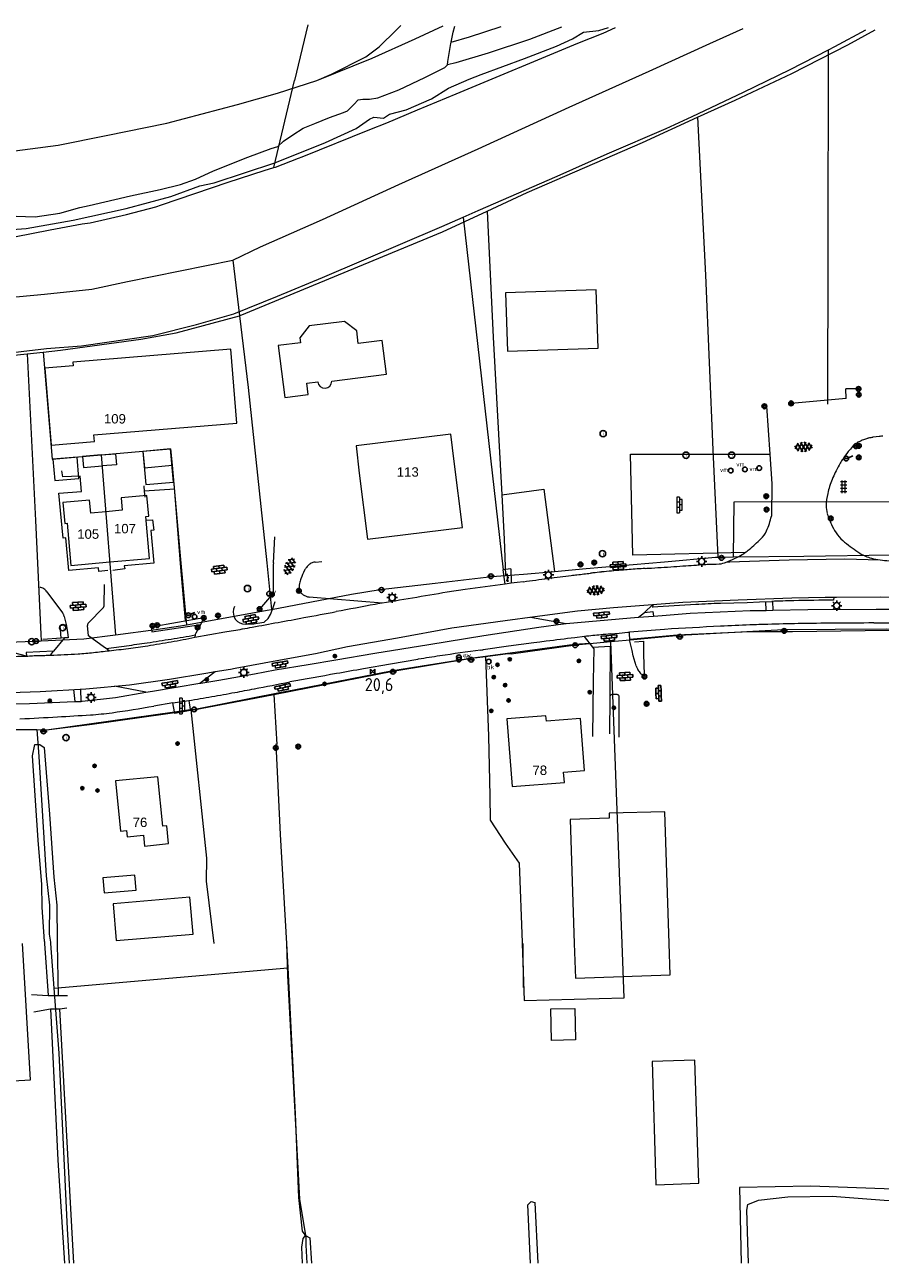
# Model space of a CAD drawing. Header units: metres. Extents: x 117922 to 130630, y 447724 to 454087.
# Tile 54 of 61: x 126290 to 126453, y 451439 to 451676. Entities that reach past the tile are written whole.
import ezdxf

# ---------------------------------------------------------------- set-up
doc = ezdxf.new("R2010")
doc.units = ezdxf.units.M
doc.layers.get('0').update_dxf_attribs({"color": 8})
for name, color, linetype, lineweight in [('B01', 8, 'Continuous', 0), ('B02', 8, 'Continuous', 0), ('B03', 8, 'Continuous', 0), ('B14', 8, 'Continuous', 0), ('G01', 8, 'Continuous', 0), ('G02', 8, 'Continuous', 0), ('G03', 8, 'Continuous', 0), ('Q19', 8, 'Continuous', 0), ('T00', 8, 'Continuous', 0), ('T09', 8, 'Continuous', 0), ('V00', 8, 'Continuous', 0), ('W00', 8, 'Continuous', 0), ('Z02', 7, 'Continuous', 0)]:
    doc.layers.add(name, color=color, linetype=linetype, lineweight=lineweight)
for name, color, linetype in [('SYM-GV1', 8, 'Continuous'), ('SYM-OV4', 8, 'Continuous'), ('SYM-OV5', 8, 'Continuous'), ('TOPOT20', 8, 'Continuous'), ('TOPOT21', 8, 'Continuous'), ('TOPOT23', 8, 'Continuous'), ('TOPOT26', 8, 'Continuous'), ('TOPOT28', 8, 'Continuous'), ('TOPOT30', 1, 'Continuous'), ('TOPOT31', 8, 'Continuous'), ('TOPOT36', 8, 'Continuous'), ('TOPOT52', 8, 'Continuous'), ('TOPOT79', 8, 'Continuous'), ('TOPOT80', 8, 'Continuous'), ('TOPOT94', 8, 'Continuous')]:
    doc.layers.add(name, color=color, linetype=linetype)
doc.styles.add('ISO', font='ISO')
doc.styles.add('Z02', font='arial.ttf', dxfattribs={"height": 1.8})

# ---------------------------------------------------------------- blocks, each defined once
blk = doc.blocks.new('paal')
at = {"color": 0}
for radius in [0.45, 0.2]:
    blk.add_circle((0, 0), radius, dxfattribs=at)
blk = doc.blocks.new('lichtmast')
at = {"color": 0}
for p, q in [((-0.6, 0), (-1, 0)), ((-0.71, 0.71), (-0.42, 0.42)), ((0, 0.6), (0, 1)), ((0.42, 0.42), (0.71, 0.71)), ((0.6, 0), (1, 0)), ((-0.42, -0.42), (-0.71, -0.71)), ((0, -0.6), (0, -1)), ((0.42, -0.42), (0.71, -0.71))]:
    blk.add_line(p, q, dxfattribs=at)
blk.add_circle((0, 0), 0.6, dxfattribs=at)
blk = doc.blocks.new('vlaggenmast')
at = {"color": 0}
blk.add_circle((0, 0), 0.45, dxfattribs=at)
at = {"color": 0, "style": 'ISO'}
blk.add_attdef('VLAGGENMAST', (0.7, 0), '', height=0.9, dxfattribs=at)
blk = doc.blocks.new('boom')
at = {"color": 0}
for radius in [0.315, 0.225, 0.135]:
    blk.add_circle((0, 0), radius, dxfattribs=at)
blk = doc.blocks.new('brandkraan')
at = {"color": 0}
blk.add_circle((0, 0), 0.45, dxfattribs=at)
at = {"color": 0, "style": 'ISO'}
blk.add_attdef('BRANDKRAAN', (0.7, 0), '', height=0.9, dxfattribs=at)
blk = doc.blocks.new('verklikker')
at = {"color": 0}
blk.add_circle((0, 0), 0.45, dxfattribs=at)
at = {"color": 0, "style": 'ISO'}
blk.add_attdef('VERKLIKKER', (0.7, 0), '', height=0.9, dxfattribs=at)
blk = doc.blocks.new('aanduidingsbord')
at = {"color": 0}
for p, q in [((-0.81, -0.33), (0, 0)), ((-1.45, -0.5), (-1.01, -0.5))]:
    blk.add_line(p, q, dxfattribs=at)
blk.add_circle((-1.23, -0.5), 0.45, dxfattribs=at)
blk = doc.blocks.new('klinkers4')
at = {"color": 0, "linetype": 'ByBlock', "lineweight": -2}
for p, q in [((0, 1.5), (-0.5, 1.5)), ((-0.5, 1.5), (-0.5, 0.5)), ((-0.5, 0.5), (-0.5, -0.5)), ((0, 0.5), (-0.5, 0.5)), ((0, 1.5), (0, 1)), ((0.5, 1), (0, 1)), ((0, 1), (0, 0.5)), ((0, 0.5), (0, 0)), ((0.5, 0), (0, 0)), ((0, 0), (0, -0.5)), ((0.5, 0), (0.5, 1)), ((0.5, -1), (0.5, 0)), ((-0.5, -0.5), (-0.5, -1.5)), ((0, -0.5), (-0.5, -0.5)), ((-0.5, -1.5), (0, -1.5)), ((0, -0.5), (0, -1)), ((0, -1), (0.5, -1)), ((0, -1), (0, -1.5))]:
    blk.add_line(p, q, dxfattribs=at)
blk = doc.blocks.new('klinkers6')
at = {"color": 0, "linetype": 'ByBlock', "lineweight": -2}
for p, q in [((-0.25, 1), (-0.75, 1)), ((-0.75, 1), (-0.75, 0)), ((-0.25, 0), (-0.75, 0)), ((-0.75, 0), (-0.75, -1)), ((0.25, 1.5), (-0.25, 1.5)), ((-0.25, 1.5), (-0.25, 0.5)), ((0.25, 0.5), (-0.25, 0.5)), ((-0.25, 0.5), (-0.25, -0.5)), ((0.25, 0.5), (0.25, 1.5)), ((0.75, 1), (0.25, 1)), ((0.25, -0.5), (0.25, 0.5)), ((0.75, 0), (0.75, 1)), ((-0.75, -1), (-0.25, -1)), ((-0.25, -0.5), (-0.25, 0)), ((0.25, -0.5), (-0.25, -0.5)), ((-0.25, -0.5), (-0.25, -1.5)), ((-0.25, -1.5), (0.25, -1.5)), ((0.75, 0), (0.25, 0)), ((0.25, 0), (0.25, -0.5)), ((0.25, -1.5), (0.25, -0.5)), ((0.25, -1), (0.75, -1)), ((0.75, -1), (0.75, 0))]:
    blk.add_line(p, q, dxfattribs=at)
blk = doc.blocks.new('klinkers2')
at = {"color": 0, "linetype": 'ByBlock', "lineweight": -2}
for p, q in [((-0.31, 0.5), (0, 0.5)), ((0, -0.75), (0, 0.75)), ((0, 0), (0.31, 0)), ((0, -0.5), (-0.31, -0.5))]:
    blk.add_line(p, q, dxfattribs=at)
blk = doc.blocks.new('grensmarkering')
at = {"color": 0}
blk.add_line((-0.67, 0), (0.67, 0), dxfattribs=at)
blk.add_circle((0, 0), 0.45, dxfattribs=at)
blk = doc.blocks.new('kolk')
at = {"color": 0}
blk.add_circle((0, 0), 0.6, dxfattribs=at)
at = {"color": 0, "linetype": 'Continuous', "style": 'ISO'}
blk.add_attdef('KOLK', (-0.04, -0.26), '', height=0.8, dxfattribs=at)
blk = doc.blocks.new('inspectieput')
at = {"color": 0}
blk.add_circle((0, 0), 0.6, dxfattribs=at)
at = {"color": 0, "linetype": 'Continuous', "style": 'ISO'}
blk.add_attdef('I', (0, -0.39), '', height=0.8, dxfattribs=at)
blk = doc.blocks.new('asfalt6')
at = {"color": 0, "linetype": 'ByBlock', "lineweight": -2}
for p, q in [((-0.93, 0.18), (0.7, 1.13)), ((-0.89, -0.52), (0.89, 0.52)), ((-0.89, 0.52), (0.89, -0.52)), ((-0.76, 1.01), (0.3, 1.62)), ((-0.7, 1.13), (0.93, 0.18)), ((-0.3, 1.62), (0.76, 1.01)), ((-0.93, -0.18), (0.7, -1.13)), ((-0.76, -1.01), (0.3, -1.62)), ((-0.7, -1.13), (0.93, -0.18)), ((-0.3, -1.62), (0.76, -1.01))]:
    blk.add_line(p, q, dxfattribs=at)
blk = doc.blocks.new('tegels4')
at = {"color": 0, "linetype": 'ByBlock', "lineweight": -2}
for p, q in [((0.62, 0.94), (-0.62, 0.94)), ((0.62, 0.31), (-0.62, 0.31)), ((-0.31, -1.23), (-0.31, 1.25)), ((0.31, -1.23), (0.31, 1.25)), ((0.62, -0.31), (-0.62, -0.31)), ((0.62, -0.94), (-0.62, -0.94))]:
    blk.add_line(p, q, dxfattribs=at)
blk = doc.blocks.new('afsl-water')
at = {"color": 0}
blk.add_circle((0, 0), 0.45, dxfattribs=at)
at = {"color": 0, "style": 'ISO'}
blk.add_attdef('AFSL-WATER', (0.7, 0), '', height=0.9, dxfattribs=at)
blk = doc.blocks.new('kilometerpaal')
at = {"color": 0}
for p, q in [((-0.44, 0.44), (0.44, -0.44)), ((-0.44, -0.44), (-0.44, 0.44)), ((0.44, 0.44), (-0.44, -0.44)), ((0.44, -0.44), (0.44, 0.44))]:
    blk.add_line(p, q, dxfattribs=at)
at = {"color": 0, "style": 'ISO'}
blk.add_attdef('KILOMETERPAAL', (0.59, 0.87), '', height=2.5, dxfattribs=at)

msp = doc.modelspace()

# ---------------------------------------------------------------- linework, layer by layer
at = {"layer": 'B01', "flags": 128}
for points in [[(126348.6, 451607.57), (126359.1, 451608.87), (126358.28, 451615.33), (126353.69, 451614.77), (126353.38, 451617.21), (126351.07, 451618.97), (126344.28, 451618.11), (126342.52, 451615.85), (126342.64, 451614.89), (126338.38, 451614.39), (126339.65, 451604.45), (126344.11, 451605.02), (126343.84, 451607.17), (126345.97, 451607.45)], [(126330.48, 451599.53), (126329.3, 451613.66), (126299.13, 451611.16), (126299.18, 451610.49), (126293.72, 451610.04), (126294.95, 451595.3), (126303.23, 451595.99), (126303.12, 451597.26), (126330.48, 451599.53)], [(126355.44, 451577.32), (126373.61, 451579.56), (126372.01, 451592.19), (126371.37, 451597.4), (126353.28, 451595.17), (126353.88, 451589.95), (126355.44, 451577.32)], [(126305.4, 451582.57), (126302.54, 451582.32), (126302.32, 451584.79), (126297.22, 451584.34), (126297.58, 451580.35), (126298.01, 451580.39), (126298.73, 451572.31), (126306.16, 451572.97)], [(126313.62, 451581.73), (126313.27, 451585.69), (126308.32, 451585.25), (126308.53, 451582.85), (126305.4, 451582.57)], [(126306.16, 451572.97), (126313.76, 451573.64), (126313.04, 451581.68), (126313.62, 451581.73)], [(126396.94, 451533.08), (126396.17, 451543.01), (126389.64, 451542.51), (126389.56, 451543.56), (126382.11, 451542.99), (126383.11, 451530), (126393.09, 451530.77), (126392.94, 451532.77), (126396.94, 451533.08)], [(126317.4, 451519.1), (126317.05, 451522.53), (126316.28, 451522.46), (126315.33, 451531.89), (126307.27, 451531.08), (126308.24, 451521.47), (126309.35, 451521.58), (126309.47, 451520.4), (126312.62, 451520.72), (126312.83, 451518.64), (126317.4, 451519.1)], [(126277.22, 451500), (126278.77, 451473.24), (126290.99, 451473.95), (126289.48, 451500)]]:
    msp.add_lwpolyline(points, dxfattribs=at)
at = {"layer": 'B01'}
msp.add_arc((126347.29, 451607.52), 1.32, 183.4255, 1.8449, dxfattribs=at)
at = {"layer": 'B02', "flags": 128}
msp.add_lwpolyline([(126410.6, 451453.86), (126418.82, 451454.14), (126418.03, 451477.66), (126409.85, 451477.4), (126410.6, 451453.86)], dxfattribs=at)
at = {"layer": 'B03', "flags": 128}
for points in [[(126318.36, 451588.26), (126317.8, 451594.6), (126312.49, 451594.13), (126313.06, 451587.79), (126318.36, 451588.26)], [(126413.1, 451500), (126412.27, 451525.18), (126401.64, 451524.91), (126401.66, 451523.97)], [(126401.66, 451523.97), (126394.21, 451523.73)], [(126394.21, 451523.73), (126394.99, 451500)], [(126311.19, 451510.2), (126310.95, 451513.08), (126304.87, 451512.58), (126305.1, 451509.7), (126311.19, 451510.2)], [(126322.09, 451501.81), (126321.48, 451508.84), (126306.79, 451507.57), (126307.4, 451500.54), (126322.09, 451501.81)], [(126394.99, 451500), (126395.21, 451493.39), (126413.29, 451493.98), (126413.1, 451500)]]:
    msp.add_lwpolyline(points, dxfattribs=at)
at = {"layer": 'B14', "flags": 128}
for points in [[(126399.15, 451625.03), (126381.85, 451624.45)], [(126381.85, 451624.45), (126382.23, 451613.31)], [(126399.52, 451613.89), (126399.15, 451625.03)], [(126382.23, 451613.31), (126399.52, 451613.89)], [(126304.55, 451593.44), (126300.95, 451593.13), (126301.13, 451591.04), (126304.71, 451591.34)], [(126304.55, 451593.44), (126307.24, 451593.67), (126307.43, 451591.58), (126304.71, 451591.34)], [(126295.29, 451592.65), (126295.65, 451588.54), (126300.27, 451588.93), (126299.92, 451593.04), (126295.29, 451592.65)], [(126390.64, 451481.45), (126390.49, 451487.48), (126395.09, 451487.59), (126395.24, 451481.56), (126390.64, 451481.45)]]:
    msp.add_lwpolyline(points, dxfattribs=at)
at = {"layer": 'G01', "flags": 128}
for points in [[(126344.05, 451675.72), (126341.51, 451665.04)], [(126365.01, 451659.45), (126372.4, 451662.54), (126395.69, 451672.17), (126400.49, 451674.12), (126402.84, 451675.2)], [(126418.57, 451658.04), (126425.73, 451661.33), (126436.6, 451666.41), (126447.29, 451671.86), (126452.5, 451674.76)], [(126337.56, 451648.42), (126341.51, 451665.04)], [(126342.25, 451650.2), (126342.94, 451650.47), (126355.87, 451655.71), (126359.12, 451656.99), (126365.01, 451659.45)], [(126378.31, 451640.08), (126385.97, 451643.65), (126408, 451653.17), (126418.57, 451658.04)], [(126418.57, 451658.04), (126420.1, 451627.83), (126421.46, 451594.41), (126422.45, 451573.9)], [(126337.56, 451648.42), (126337.85, 451648.51), (126342.25, 451650.2)], [(126210.14, 451629.41), (126220.44, 451629.92), (126238.17, 451630.87), (126257.49, 451632.19), (126267.48, 451632.95), (126270.99, 451633.16), (126274.14, 451633.6), (126284.84, 451634.96), (126287.93, 451635.17), (126294.76, 451636.48), (126300.88, 451637.62), (126302.43, 451637.81), (126309.37, 451639.43), (126314.95, 451640.91), (126316.08, 451641.28), (126328.83, 451645.63), (126335.71, 451647.84), (126337.56, 451648.42)], [(126330.96, 451620.08), (126331.07, 451620.11), (126369.8, 451636.11), (126378.31, 451640.08)], [(126378.31, 451640.08), (126379.48, 451615.98), (126381.1, 451585.83)], [(126329.69, 451630.7), (126330.96, 451620.08)], [(126293.46, 451613.12), (126296.75, 451613.47), (126312.1, 451615.58), (126318.88, 451616.79), (126330.96, 451620.08)], [(126330.96, 451620.08), (126332.62, 451606.37), (126336.18, 451572.82), (126337.12, 451563.91)], [(126276.21, 451611.26), (126281.56, 451611.88), (126290.4, 451612.8)], [(126290.4, 451612.8), (126293.46, 451613.12)], [(126290.4, 451612.8), (126291.99, 451580.91), (126292.96, 451559.18)], [(126293.46, 451613.12), (126295.17, 451592.64), (126304.55, 451593.44)], [(126373.61, 451579.56), (126372.01, 451592.19), (126371.37, 451597.4), (126353.28, 451595.17), (126353.88, 451589.95), (126355.44, 451577.31), (126373.61, 451579.56)], [(126304.55, 451593.44), (126312.5, 451594.14)], [(126304.55, 451593.44), (126307.25, 451559.05)], [(126312.5, 451594.14), (126317.8, 451594.6), (126318.08, 451591.47)], [(126312.5, 451594.14), (126312.78, 451590.95), (126318.08, 451591.47)], [(126318.08, 451591.47), (126319.63, 451574.16), (126320.82, 451560.95)], [(126381.1, 451585.83), (126389.18, 451586.89), (126391.23, 451571.17)], [(126381.1, 451585.83), (126381.56, 451577.31), (126381.83, 451570.4)], [(126425.45, 451573.93), (126425.54, 451584.5), (126455.5, 451584.54), (126455.53, 451574.33)], [(126401.98, 451557.74), (126406.34, 451558.15), (126409.65, 451558.46), (126415.08, 451558.94), (126435.01, 451560.08), (126454.76, 451560.21), (126475.12, 451560.1), (126490.8, 451559.73), (126493.97, 451559.79)], [(126292.96, 451559.18), (126293.02, 451557.89)], [(126378.02, 451554.89), (126382.27, 451555.44), (126382.93, 451555.42), (126395.23, 451557.1), (126401.98, 451557.74)], [(126404.14, 451500), (126401.98, 451557.74)], [(126337.52, 451547.64), (126360.27, 451552.1), (126375.3, 451554.54), (126378.02, 451554.89)], [(126378.02, 451554.89), (126378.56, 451539.66), (126378.84, 451528.26), (126378.9, 451523.61), (126381.78, 451519.21), (126384.44, 451515.37), (126385.01, 451500.17), (126385.02, 451500)], [(126292.24, 451540.91), (126293.59, 451540.83), (126302.82, 451541.94), (126317.24, 451543.97), (126322.47, 451544.78), (126332.56, 451546.69), (126337.52, 451547.64)], [(126337.52, 451547.64), (126338.13, 451538.08), (126337.93, 451538.11), (126338.76, 451520.83), (126339.97, 451500)], [(126251.45, 451543.66), (126260.08, 451542.71), (126270.98, 451541.84), (126279.79, 451541), (126292.24, 451540.91)], [(126292.24, 451540.91), (126292.59, 451535.78), (126293.98, 451512.94), (126294.64, 451507.34), (126294.56, 451501.81), (126294.84, 451500.24), (126294.86, 451500)], [(126294.86, 451500), (126295.49, 451491.48)], [(126339.97, 451500), (126339.98, 451499.99), (126340.21, 451495.35)], [(126385.02, 451500), (126385.41, 451489.08)], [(126385.41, 451489.08), (126404.53, 451489.6), (126404.14, 451500)], [(126295.49, 451491.48), (126340.21, 451495.35)], [(126340.21, 451495.35), (126341.61, 451467.41), (126342.26, 451451.41), (126342.98, 451444.98), (126343.65, 451444), (126343.68, 451442.3), (126343.85, 451438.84)], [(126295.49, 451491.48), (126296.42, 451479), (126298, 451445.39), (126298.39, 451438.84)]]:
    msp.add_lwpolyline(points, dxfattribs=at)
at = {"layer": 'G02', "flags": 128}
for points in [[(126329.69, 451630.7), (126334.96, 451633.25), (126346.81, 451638.48), (126361.44, 451645.17), (126376.61, 451651.99), (126394.03, 451659.95), (126409.31, 451666.83), (126420.92, 451672.12), (126427.29, 451674.98)], [(126200.92, 451617.37), (126207.82, 451617.74), (126212.22, 451617.94), (126227.75, 451618.87), (126245.24, 451619.99), (126266.29, 451621.57), (126272.47, 451622.1), (126280.61, 451622.96), (126293.69, 451624.22), (126302.73, 451625.14), (126309.56, 451626.63), (126329.69, 451630.7)]]:
    msp.add_lwpolyline(points, dxfattribs=at)
at = {"layer": 'G03', "flags": 128}
for points in [[(126391.23, 451571.17), (126397.24, 451571.7), (126412.22, 451573.01), (126421.97, 451573.89), (126422.45, 451573.9)], [(126422.45, 451573.9), (126425.45, 451573.93)], [(126425.45, 451573.93), (126438.9, 451574.1), (126455.53, 451574.33)], [(126337.12, 451563.91), (126352.38, 451566.79), (126357.88, 451567.72), (126368.41, 451568.9), (126379.21, 451570.21), (126381.83, 451570.4)], [(126381.83, 451570.4), (126383.52, 451570.52)], [(126383.52, 451570.52), (126385.24, 451570.64), (126391.23, 451571.17)], [(126320.82, 451560.95), (126324.02, 451561.49), (126336.27, 451563.75), (126337.12, 451563.91)], [(126307.25, 451559.05), (126315, 451560.06), (126319.72, 451560.77), (126320.82, 451560.95)], [(126280.02, 451557.23), (126280.16, 451557.21), (126285.34, 451557.54), (126293.02, 451557.89)], [(126293.02, 451557.89), (126301.19, 451558.25), (126307.25, 451559.05)]]:
    msp.add_lwpolyline(points, dxfattribs=at)
at = {"layer": 'Q19', "flags": 128}
for points in [[(126345.74, 451665.04), (126356.36, 451669.35), (126364.56, 451673.01), (126369.91, 451675.49)], [(126371.42, 451672.4), (126374.92, 451673.44), (126380.99, 451675.39)], [(126373.72, 451638.91), (126381.39, 451571.47)], [(126321.65, 451544.74), (126324.63, 451516.32), (126324.59, 451511.91), (126326.09, 451500)], [(126326.09, 451500), (126326.09, 451500)]]:
    msp.add_lwpolyline(points, dxfattribs=at)
at = {"layer": 'T00', "flags": 128}
for points in [[(126446.97, 451604.23), (126446.92, 451606.11)], [(126447.39, 451606.11), (126446.92, 451606.11)], [(126449.34, 451606.08), (126447.39, 451606.11)], [(126446.97, 451604.23), (126436.43, 451603.31)], [(126312.67, 451587.55), (126312.76, 451586.47)], [(126337.45, 451567.04), (126334.8, 451563.96)], [(126297.5, 451558.44), (126296.88, 451558.42), (126293.38, 451558.11)], [(126405.6, 451558.18), (126414.65, 451559.03), (126428.48, 451559.7), (126436.7, 451559.69), (126450.62, 451559.89), (126465.49, 451559.96), (126474.53, 451559.79), (126486.46, 451559.75), (126494.3, 451559.64), (126513.7, 451559.34)], [(126406.52, 451557.67), (126408.19, 451557.82), (126408.23, 451555.36), (126408.37, 451551.37)], [(126341.39, 451548.52), (126360.27, 451552.2), (126375.13, 451554.57), (126395.01, 451557.22), (126397.93, 451557.45)], [(126338.61, 451547.98), (126341.39, 451548.52)], [(126321.65, 451544.74), (126322.84, 451544.91), (126338.61, 451547.98)], [(126275.29, 451541.33), (126279.93, 451540.9), (126294.08, 451540.89), (126318.54, 451544.31)], [(126318.54, 451544.31), (126321.53, 451544.73)], [(126321.53, 451544.73), (126321.65, 451544.74)], [(126339.93, 451500), (126340.16, 451493.85), (126342.42, 451451.11), (126343.58, 451444.13)], [(126385.15, 451500), (126385.23, 451491.57)]]:
    msp.add_lwpolyline(points, dxfattribs=at)
at = {"layer": 'T09', "flags": 128}
for points in [[(126392.54, 451675.29), (126386.42, 451672.89), (126378.54, 451670.28), (126372.32, 451668.45), (126370.75, 451668.05)], [(126371.42, 451672.4), (126371.84, 451674.32), (126372.14, 451675.47)], [(126370.75, 451668.05), (126370.82, 451668.71), (126371.36, 451672.14), (126371.42, 451672.4)], [(126350.85, 451658.93), (126351.59, 451659.29), (126352.83, 451660.48), (126353.63, 451661.38), (126354.54, 451661.46), (126355.85, 451661.46), (126357.39, 451661.74), (126361.46, 451663.3), (126366.42, 451665.63), (126370.2, 451667.57), (126370.75, 451668.05)], [(126286.45, 451639.16), (126291.91, 451639), (126296.59, 451639.67), (126300.43, 451640.75), (126302.21, 451641.17), (126310.11, 451642.98), (126315.79, 451644.22), (126319.69, 451645.2), (126322.57, 451646.17), (126325.99, 451647.79), (126332.59, 451650.38), (126337.05, 451652.08), (126338.29, 451652.46), (126339.39, 451653.48), (126341.19, 451654.66), (126343.13, 451655.95), (126345.39, 451656.83), (126348.19, 451657.97), (126350.85, 451658.93)]]:
    msp.add_lwpolyline(points, dxfattribs=at)
at = {"layer": 'V00', "flags": 128}
for points in [[(126443.49, 451603.17), (126443.54, 451632.17), (126443.57, 451670.91)], [(126431.72, 451602.78), (126432.36, 451593.57)], [(126453.27, 451596.98), (126452.71, 451596.9), (126452.15, 451596.82)], [(126427.67, 451574.78), (126406.19, 451574.25), (126405.73, 451593.61), (126432.36, 451593.57)], [(126432.36, 451593.57), (126432.76, 451587.93), (126432.67, 451581.72)], [(126297.16, 451589.26), (126297, 451590.41)], [(126300.49, 451589.41), (126297.16, 451589.26)], [(126300.75, 451586.45), (126300.49, 451589.41)], [(126296.41, 451586.14), (126300.75, 451586.45)], [(126318.61, 451586.91), (126312.74, 451586.49)], [(126312.74, 451586.49), (126312.89, 451585.34)], [(126319.75, 451571.92), (126318.49, 451587.99)], [(126297.27, 451577.53), (126296.41, 451586.14)], [(126313.03, 451580.95), (126314.34, 451581.01)], [(126314.34, 451581.01), (126314.59, 451579.03)], [(126297.75, 451577.58), (126297.27, 451577.53)], [(126298.34, 451571.33), (126297.75, 451577.58)], [(126314.59, 451579.03), (126314.03, 451578.99)], [(126314.03, 451578.99), (126314.6, 451572.74)], [(126337.45, 451572.82), (126337.74, 451577.75)], [(126314.6, 451572.74), (126308.95, 451572.24)], [(126308.95, 451572.24), (126309.02, 451571.64)], [(126345.47, 451572.94), (126346.72, 451573.06)], [(126424.04, 451572.94), (126424.74, 451572.97)], [(126424.74, 451572.97), (126426.55, 451573.03), (126436.09, 451573.4), (126446.65, 451573.58), (126453.48, 451573.35)], [(126304.01, 451571.83), (126298.34, 451571.33)], [(126304.07, 451571.16), (126304.01, 451571.83)], [(126305.8, 451571.33), (126304.07, 451571.16)], [(126309.02, 451571.64), (126306.73, 451571.32)], [(126320.66, 451561.75), (126319.75, 451571.92)], [(126382.86, 451571.67), (126381.39, 451571.47)], [(126381.39, 451571.47), (126381.39, 451571.46)], [(126381.77, 451568.72), (126381.39, 451571.47)], [(126382.86, 451571.67), (126382.89, 451568.89)], [(126408.54, 451571.74), (126408.85, 451571.76), (126409.16, 451571.78)], [(126294.16, 451567.29), (126297.13, 451563.26)], [(126305.1, 451564.66), (126305.14, 451568.66)], [(126382.89, 451568.89), (126381.77, 451568.72)], [(126385.25, 451569.2), (126384.07, 451569.04), (126382.89, 451568.89)], [(126335.67, 451561.46), (126336.43, 451562.13), (126336.91, 451562.95), (126337.37, 451564.06), (126337.79, 451565.42)], [(126358.22, 451565.07), (126344.3, 451566.25)], [(126387.45, 451562.55), (126395.62, 451563.65), (126402.51, 451564.29), (126415.73, 451565.28), (126426.33, 451565.73), (126436.57, 451566.11), (126442.94, 451566.24), (126444.61, 451566.25)], [(126422.92, 451565.06), (126425.49, 451565.16), (126428.05, 451565.25)], [(126428.05, 451565.25), (126430.41, 451565.34), (126432.77, 451565.42)], [(126431.66, 451563.72), (126431.62, 451565.38)], [(126432.85, 451565.43), (126432.93, 451563.75)], [(126444.61, 451566.25), (126444.57, 451565.69)], [(126444.61, 451566.25), (126445.12, 451566.25)], [(126445.12, 451566.25), (126453.44, 451566.28), (126461.44, 451566.15), (126467.34, 451566.17)], [(126302.1, 451561.35), (126304.92, 451564.23)], [(126304.92, 451564.23), (126304.96, 451564.27), (126304.99, 451564.32)], [(126329.99, 451564.47), (126329.85, 451563.97)], [(126345.52, 451555.46), (126351.6, 451556.78), (126361.18, 451558.46), (126371.58, 451560.35), (126381.74, 451561.78), (126387.45, 451562.55)], [(126407.25, 451562.39), (126408.38, 451563.33)], [(126407.25, 451562.39), (126410.11, 451562.61)], [(126408.38, 451563.33), (126410.03, 451564.85)], [(126408.38, 451563.33), (126410.01, 451563.47)], [(126409.98, 451564.8), (126409.94, 451564.29)], [(126410.01, 451563.47), (126410.11, 451562.61)], [(126410.11, 451562.61), (126411.8, 451562.74)], [(126411.8, 451562.74), (126417.17, 451563.16), (126428.63, 451563.66), (126431.66, 451563.72)], [(126431.66, 451563.72), (126432.93, 451563.75)], [(126432.93, 451563.75), (126439.66, 451563.91), (126452.68, 451563.94), (126462.3, 451563.96), (126467.28, 451563.91)], [(126296.65, 451560.85), (126297.8, 451560.98)], [(126296.88, 451558.42), (126296.65, 451560.85)], [(126297.44, 451562.52), (126297.8, 451560.98)], [(126297.8, 451560.98), (126298.07, 451559.55)], [(126302.07, 451558.82), (126301.9, 451560.79)], [(126324.15, 451562.28), (126314.05, 451560.53)], [(126314.05, 451560.53), (126314.23, 451559.6)], [(126314.23, 451559.6), (126323.55, 451561.04)], [(126322.71, 451559.4), (126323.55, 451561.04)], [(126323.55, 451561.04), (126324.15, 451562.28)], [(126332.04, 451561.09), (126333.7, 451561.12)], [(126333.7, 451561.12), (126334.43, 451561.25), (126335.67, 451561.46)], [(126344.09, 451553.37), (126349.42, 451554.27), (126356.82, 451555.54), (126367.2, 451557.21), (126377.68, 451558.89), (126388.21, 451560.5), (126392.86, 451561.15)], [(126386.62, 451562.43), (126393.46, 451561.21)], [(126392.86, 451561.15), (126392.89, 451561.16), (126393.46, 451561.21)], [(126393.46, 451561.21), (126405.75, 451562.27), (126407.25, 451562.39)], [(126393.46, 451561.21), (126393.46, 451561.21)], [(126297.5, 451558.44), (126295.41, 451555.88)], [(126298.21, 451558.48), (126297.5, 451558.44)], [(126298.07, 451559.55), (126298.21, 451558.48)], [(126305.15, 451556.64), (126302.07, 451558.82)], [(126322.42, 451558.58), (126328.16, 451559.59)], [(126322.52, 451559.01), (126322.42, 451558.58)], [(126322.52, 451559.01), (126322.71, 451559.4)], [(126389.62, 451557.8), (126388.42, 451557.65), (126387.22, 451557.49)], [(126396.96, 451558.71), (126395.06, 451558.47)], [(126398.54, 451556.67), (126396.96, 451558.71)], [(126401.9, 451559.22), (126403.56, 451559.37), (126405.22, 451559.52)], [(126405.22, 451559.52), (126405.37, 451559.53), (126405.51, 451559.55)], [(126406.83, 451553.1), (126406.26, 451555.04), (126406.04, 451556.02), (126405.63, 451557.8), (126405.51, 451559.55)], [(126290.22, 451554.98), (126281.69, 451557.19)], [(126295.41, 451555.88), (126290.21, 451555.63)], [(126290.21, 451555.63), (126290.22, 451554.98)], [(126294.84, 451555.15), (126295.41, 451555.88)], [(126305.48, 451556.41), (126305.15, 451556.64)], [(126306.02, 451556), (126305.48, 451556.41)], [(126330.16, 451552.64), (126338.82, 451554.23), (126345.52, 451555.46)], [(126387.22, 451557.49), (126382.38, 451556.84), (126377.53, 451556.18)], [(126398.54, 451556.67), (126401.84, 451556.85), (126401.75, 451547.17)], [(126398.54, 451539.58), (126398.66, 451550.21), (126398.8, 451556.33), (126398.54, 451556.67)], [(126333.87, 451551.6), (126337.78, 451552.32), (126344.09, 451553.37)], [(126365.04, 451554.33), (126359.86, 451553.43), (126354.68, 451552.53)], [(126301.57, 451548.72), (126309.93, 451549.45), (126317.59, 451550.57), (126324.51, 451551.7)], [(126323.39, 451549.77), (126326.29, 451551.99)], [(126323.57, 451549.8), (126327.04, 451550.36), (126333.87, 451551.6)], [(126324.51, 451551.7), (126326.29, 451551.99)], [(126326.29, 451551.99), (126329.26, 451552.48), (126330.16, 451552.64)], [(126408.37, 451551.37), (126408.33, 451551.37), (126408.3, 451551.38)], [(126283.65, 451547.94), (126285.19, 451547.91), (126292.85, 451548.22), (126301.57, 451548.72)], [(126299.22, 451548.59), (126299.47, 451546.26)], [(126300.72, 451546.31), (126300.63, 451548.66)], [(126313.08, 451548.07), (126307.08, 451549.2)], [(126314.33, 451548.29), (126323.39, 451549.77)], [(126323.39, 451549.77), (126323.57, 451549.8)], [(126277.39, 451545.96), (126279.71, 451545.71), (126284.19, 451545.79), (126290.79, 451545.89), (126299.47, 451546.26)], [(126299.47, 451546.26), (126300.72, 451546.31)], [(126300.72, 451546.31), (126300.87, 451546.32), (126307.23, 451547.04), (126313.08, 451548.07)], [(126313.08, 451548.07), (126314.33, 451548.29)], [(126318.24, 451546.01), (126314.61, 451545.41)], [(126318.24, 451546.01), (126321.27, 451546.47)], [(126318.54, 451544.31), (126318.24, 451546.01)], [(126321.27, 451546.47), (126321.53, 451544.73)], [(126401.75, 451547.17), (126401.71, 451540.08)], [(126403.06, 451547.61), (126402.27, 451547.61)], [(126403.55, 451539.45), (126403.59, 451547.13)], [(126321.53, 451544.73), (126321.56, 451544.56), (126318.59, 451543.99), (126318.54, 451544.31)], [(126291.17, 451490.24), (126294.39, 451490.05)], [(126294.39, 451490.05), (126296.27, 451490.04)], [(126296.27, 451490.04), (126298.1, 451490.05)], [(126291.67, 451486.94), (126294.84, 451487.52)], [(126294.84, 451487.52), (126296.64, 451487.52)], [(126296.64, 451487.52), (126297.93, 451487.66)]]:
    msp.add_lwpolyline(points, dxfattribs=at)
at = {"layer": 'V00'}
for centre, radius, start, end in [((126451.18, 451592.33), 4.04, 117.2301, 128.5091), ((126452.81, 451589.25), 7.52, 109.4743, 117.5744), ((126459.7, 451569.89), 28.07, 108.0637, 109.5519), ((126451.74, 451594.31), 2.39, 103.4079, 108.1657), ((126454.89, 451580.85), 16.21, 101.3746, 103.202), ((126452.8, 451591.44), 5.41, 98.5909, 101.817), ((126453.11, 451590.09), 6.8, 98.0818, 99.4636), ((126454.06, 451591.88), 5.16, 96.5426, 98.8642), ((126461.17, 451535.61), 61.87, 96.6518, 97.1378), ((126472.54, 451574.49), 31.89, 142.1154, 145.1389), ((126459.91, 451584.3), 15.9, 137.5445, 142.0738), ((126451.26, 451592.19), 4.2, 128.2087, 137.2687), ((126469.32, 451578.15), 27.21, 149.7809, 153.1633), ((126456.66, 451585.51), 12.57, 144.9998, 149.7543), ((126457.24, 451583.3), 14.06, 157.2531, 168.6021), ((126458.11, 451583.34), 14.84, 157.0437, 158.7145), ((126463.01, 451581.37), 20.12, 153.2386, 157.3173), ((126453.56, 451583.5), 10.43, 165.7316, 178.4908), ((126419.62, 451584.54), 13.35, 335.1183, 347.8403), ((126448.04, 451583.65), 4.9, 178.4453, 197.0688), ((126459.14, 451587.03), 16.51, 196.9845, 205.8513), ((126453.02, 451584.08), 9.71, 205.9243, 217.4903), ((126405.29, 451603), 36.05, 309.9041, 314.747), ((126426.96, 451581.13), 5.26, 314.738, 335.0962), ((126452.05, 451583.31), 8.47, 217.3782, 230.632), ((126465.01, 451599.04), 28.85, 230.544, 237.7164), ((126418.68, 451588.51), 16.43, 295.3855, 300.7682), ((126421.58, 451583.6), 10.72, 300.8455, 304.5756), ((126421.88, 451583.16), 10.18, 304.6237, 309.8773), ((126453.75, 451581.19), 7.75, 237.598, 255.5184), ((126401.71, 451569.92), 64.33, 177.4211, 178.5307), ((126346.24, 451569.99), 3.15, 133.3088, 142.0797), ((126347.17, 451569.07), 4.46, 126.6942, 133.9104), ((126345.2, 451571.72), 1.15, 106.7057, 127.0541), ((126345.65, 451570.32), 2.63, 93.9681, 107.3288), ((126224.73, 454543.38), 2977.32, 273.55141, 273.64524), ((126393.89, 451892.23), 320.77, 273.5985, 274.0027), ((126355.71, 452433.9), 863.79, 274.02072, 274.29606), ((126421.1, 451589.71), 17.19, 267.7434, 275.3665), ((126422.21, 451577.25), 4.68, 276.0596, 292.9435), ((126414.13, 451598.07), 27, 291.1825, 295.411), ((126455.64, 451588.51), 15.31, 255.5017, 268.1998), ((126401.89, 451570.02), 64.5, 178.6184, 179.7236), ((126393.73, 451569.92), 56.35, 179.5816, 181.2543), ((126346.66, 451568.19), 4.26, 158.4725, 171.0065), ((126364.29, 451561.23), 23.22, 154.0846, 158.4449), ((126346.13, 451570.05), 3.03, 141.6638, 153.9889), ((126326.09, 452030.46), 465.03, 277.6027, 277.8925), ((126288.4, 452313.5), 750.57, 277.77514, 277.95477), ((126326.55, 452167.67), 601.12, 276.27768, 276.48015), ((126375.44, 451737.72), 168.4, 276.4592, 276.8412), ((126195.07, 453273.85), 1715.08, 276.71112, 276.79832), ((126403.32, 451528.34), 42.81, 96.4257, 97.0093), ((126407.42, 451492.91), 78.47, 95.2743, 96.5053), ((126436.98, 451175.33), 397.43, 94.7624, 95.3093), ((126494.64, 450467.83), 1107.27, 94.53922, 94.69605), ((126422.28, 451375.04), 197.18, 93.9953, 94.4417), ((126292.58, 451566.17), 1.94, 71.3082, 82.769), ((126292.55, 451566.1), 2.02, 60.0124, 71.0753), ((126292.5, 451566.08), 2.06, 47.5959, 59.1074), ((126292.51, 451566.12), 2.02, 35.2011, 46.9624), ((126398.65, 451569.91), 61.27, 181.1486, 182.6859), ((126351.85, 451567.37), 9.52, 170.9881, 179.3891), ((126344.76, 451569.31), 3.05, 217.1734, 227.7976), ((126391.54, 451442.84), 126.07, 97.9403, 99.5321), ((126457.59, 450965.37), 608.09, 97.16261, 97.8892), ((126319.86, 452066.02), 501.11, 277.4979, 277.7707), ((126344.83, 451569.35), 3.12, 227.2893, 237.6725), ((126344.9, 451569.42), 3.22, 237.2843, 248.2551), ((126344.89, 451569.37), 3.17, 248.1258, 259.2943), ((126367.99, 451503.07), 62.77, 99.688, 100.1801), ((129879.13, 430794.13), 21067.25, 99.586495, 99.623007), ((126431.64, 451334.48), 230.74, 92.1666, 93.3358), ((126444.18, 451249.53), 316.1, 91.3059, 92.0691), ((126460.03, 450536.55), 1029.26, 90.86052, 91.28311), ((126295.68, 451562.13), 1.84, 32.0299, 38.0031), ((126295.79, 451562.23), 1.69, 24.6864, 31.1395), ((126295.93, 451562.32), 1.53, 15.7423, 23.8154), ((126295.87, 451562.31), 1.58, 7.693, 15.4511), ((126304.29, 451564.76), 0.829, 328.3823, 336.8025), ((126304.48, 451564.68), 0.623, 336.3942, 347.3454), ((126304.43, 451564.72), 0.682, 344.8702, 354.9477), ((126332.01, 451563.34), 2.25, 163.7607, 270.8651), ((126092.39, 452929.95), 1390.45, 280.39561, 280.65391), ((126849.31, 448899.02), 2710.93, 100.46527, 100.62522), ((126454.87, 450937.85), 628.06, 93.34553, 94.10259), ((126302.55, 451560.84), 0.65, 170.0292, 184.2815), ((126302.6, 451560.85), 0.702, 158.0222, 171.3441), ((126302.59, 451560.87), 0.678, 147.183, 158.9499), ((126302.58, 451560.89), 0.664, 136.5106, 148.6021), ((126331.38, 451560.98), 0.827, 278.2127, 281.8032), ((126276.06, 451873.89), 318.6, 280.0295, 280.3677), ((124791.23, 459996.83), 8576.12, 280.359357, 280.426574), ((126454.85, 450893.88), 667.55, 92.74048, 93.66125), ((126464.36, 450688.43), 873.22, 92.34943, 92.71894), ((126440.72, 451266.51), 294.66, 91.6951, 92.3648), ((126446.56, 451068.17), 493.08, 91.0195, 91.6923), ((126450.58, 450849.48), 711.81, 90.46909, 91.02929), ((126452.76, 450563.26), 998.04, 90.03059, 90.45984), ((126452.57, 451151.24), 410.05, 89.3783, 90.0477), ((126259.81, 451913.96), 360.44, 278.5345, 279.2769), ((126256.12, 451939.06), 385.81, 279.2163, 279.91), ((126289.17, 451716.6), 161.48, 280.2604, 281.8827), ((126297.86, 451748.65), 191.47, 279.1034, 280.1162), ((126571.92, 450094.85), 1474.27, 96.89013, 97.10294), ((126449.12, 451080.91), 480.64, 95.8583, 96.2307), ((126421.35, 451351.28), 208.84, 95.3431, 95.8495), ((126429.49, 451291.47), 269.15, 93.6788, 95.1121), ((126291.94, 451666.32), 111.22, 274.2045, 275.7383), ((126291.88, 451665.39), 110.3, 275.8218, 277.3686), ((126255.17, 451940.92), 387.79, 277.4546, 278.0378), ((126289.54, 451713.49), 158.35, 275.9758, 277.3255), ((126255.3, 451941.36), 388.2, 278.0091, 278.5918), ((126289.81, 451711.92), 156.75, 277.2983, 278.6622), ((126289.21, 451716.42), 161.29, 278.6319, 280.2557), ((126486.22, 450767.09), 796.55, 97.87754, 98.44063), ((126368.12, 451623.74), 68.21, 277.5248, 277.9308), ((126282.71, 451799.41), 244.55, 270.2387, 271.7581), ((126288.21, 451605.71), 50.78, 272.2621, 273.6067), ((126286.6, 451735.22), 180.24, 271.5275, 271.9092), ((126283.37, 451867.88), 312.94, 271.6907, 271.8955), ((126282.97, 451879.87), 324.94, 271.8974, 272.0948), ((126292.48, 451656.89), 101.77, 271.33, 272.8106), ((126292.2, 451663.47), 108.35, 272.7911, 274.1823), ((126370.98, 451520.26), 34.59, 99.6428, 99.8966), ((126404.33, 451320.05), 237.56, 98.4783, 99.4827), ((126410.93, 451554.44), 4.32, 198.0622, 204.2083), ((126938.77, 448253.8), 3350.05, 100.13114, 100.28555), ((126580.6, 450256.89), 1315.19, 99.89138, 100.1208), ((126409.21, 451553.65), 2.43, 203.7705, 212.007), ((126411.92, 451555.24), 5.57, 211.1838, 215.6877), ((126410.45, 451554.12), 3.72, 214.9211, 220.3741), ((126408.16, 451552.17), 0.713, 219.5158, 245.4561), ((126408.68, 451553.27), 1.93, 245.0736, 258.5379), ((126256.14, 451945.49), 404.3, 280.5398, 281.0756), ((126200.03, 452272.79), 736.31, 280.46767, 281.00648), ((126253.49, 451958.82), 417.88, 279.3341, 279.9481), ((126253.34, 451959.29), 418.37, 279.957, 280.5703), ((126402.2, 451547.1), 0.455, 153.5009, 171.6483), ((126402.29, 451547.07), 0.552, 139.6952, 154.6909), ((126402.27, 451547.09), 0.522, 114.7569, 139.7934), ((126402.28, 451547.08), 0.532, 90.7997, 115.5662), ((126403.09, 451547.09), 0.524, 70.3226, 92.7823), ((126403.08, 451547.09), 0.521, 46.4768, 69.0966), ((126403.06, 451547.1), 0.527, 24.3338, 45.0565), ((126403.09, 451547.11), 0.498, 1.82, 23.7617), ((126233.56, 452651.26), 1109.68, 273.23498, 273.55995), ((126299.05, 451598.62), 55, 273.5582, 277.885), ((126277.84, 451751.22), 209.07, 277.9057, 280.1299), ((126215.18, 452979.33), 1438.26, 272.94202, 273.22846)]:
    msp.add_arc(centre, radius, start, end, dxfattribs=at)
at = {"layer": 'W00', "flags": 128}
for points in [[(126285.69, 451636.46), (126290.19, 451636.78), (126299.19, 451638.33), (126309.31, 451640.59), (126317.81, 451642.9), (126323.37, 451644.93), (126326.11, 451645.51), (126337.73, 451649.32), (126347.41, 451653.21), (126353.29, 451655.85), (126355.81, 451657.65), (126356.67, 451658.06), (126358.49, 451657.88), (126359.65, 451658.64), (126362.81, 451659.48), (126367.69, 451661.55), (126370.93, 451663.59), (126374.89, 451665.33), (126377.15, 451666.22), (126385.47, 451669.24), (126391.61, 451671.61), (126394.63, 451673.05), (126396.76, 451674.31), (126399.67, 451674.64), (126401.52, 451675.21)], [(126345.74, 451665.04), (126348.56, 451666.3), (126355.1, 451669.59), (126357.66, 451671.51), (126360.96, 451674.75), (126361.83, 451675.56)], [(126443.57, 451670.91), (126444.8, 451671.54), (126450.74, 451674.78)], [(126373.72, 451638.91), (126376.59, 451640.19), (126391.73, 451646.79), (126401.27, 451651.03), (126412.53, 451655.9), (126417.55, 451658.17), (126427.32, 451662.82), (126436.28, 451667.17), (126443.57, 451670.91)], [(126210.03, 451646.05), (126216.14, 451644.29), (126223.43, 451643.93), (126231.35, 451645.28), (126234.23, 451645.56), (126254.25, 451647.51), (126277.25, 451650.22), (126296.3, 451652.7), (126305.46, 451654.53), (126317.06, 451656.91), (126330.58, 451660.46), (126338.24, 451662.63), (126345.74, 451665.04)], [(126230.62, 451608.25), (126232.42, 451608.28), (126241, 451608.47), (126249.74, 451609.03), (126269.55, 451610.82), (126284.33, 451612.67), (126294.09, 451613.8), (126300.75, 451614.34), (126314.43, 451616.27), (126322.76, 451618.42), (126329.9, 451620.41), (126338.26, 451623.83), (126346.87, 451627.4), (126369.67, 451637.12), (126373.72, 451638.91)], [(126293.69, 451500.39), (126293.23, 451506.92), (126293.18, 451511.26), (126292.5, 451519.73), (126291.4, 451535.88), (126291.86, 451538.05), (126292.8, 451538.07), (126293.64, 451537.49), (126294.63, 451524.71), (126295.48, 451512.67), (126296.05, 451507.36), (126296.12, 451500.41)], [(126293.69, 451500.39), (126293.71, 451500)], [(126293.71, 451500), (126294.39, 451490.05)], [(126296.12, 451500.41), (126296.13, 451500)], [(126296.13, 451500), (126296.27, 451490.04)], [(126294.84, 451487.52), (126296.24, 451458.54), (126297.49, 451438.84)], [(126299.32, 451438.84), (126296.64, 451487.52)], [(126428.27, 451438.84), (126427.99, 451449.02), (126428.18, 451450.09), (126430.21, 451450.91), (126435.84, 451451.55), (126444.32, 451451.64), (126454.21, 451450.91), (126472.44, 451450.19), (126472.05, 451451.79), (126455.95, 451453.03), (126440.2, 451453.58), (126426.54, 451453.3), (126426.92, 451438.84)], [(126386.58, 451438.84), (126386.1, 451450.02), (126386.71, 451450.63), (126387.42, 451450.48), (126388, 451438.84)], [(126343.04, 451438.84), (126342.9, 451441.89), (126343.15, 451443.57), (126343.58, 451444.13)], [(126343.58, 451444.13), (126344.44, 451443.7), (126344.76, 451438.84)]]:
    msp.add_lwpolyline(points, dxfattribs=at)

# ---------------------------------------------------------------- block references
at = {"layer": 'SYM-GV1'}
for p, rotation in [((126438.81, 451594.98), 272.8260585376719), ((126340.57, 451572.13), 336.6008046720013), ((126399.06, 451567.54), 276.1299244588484)]:
    msp.add_blockref('asfalt6', p, dxfattribs=dict(at, rotation=rotation))
at = {"layer": 'SYM-OV4', "lineweight": 0}
for p in [(126415.09, 451583.89), (126320, 451545.42)]:
    msp.add_blockref('klinkers4', p, dxfattribs=at)
at = {"layer": 'SYM-OV4'}
for name, p, rotation in [('klinkers6', (126327.11, 451571.51), 277.4286304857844), ('klinkers6', (126403.36, 451572.26), 272.8410731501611), ('klinkers2', (126382.19, 451569.94), 5.589410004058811), ('klinkers6', (126300.12, 451564.53), 274.7231523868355), ('klinkers6', (126333.14, 451561.99), 280.4340890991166), ('klinkers4', (126400.21, 451562.81), 275.9446267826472), ('klinkers4', (126401.65, 451558.41), 275.1924739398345), ('klinkers4', (126338.76, 451553.32), 280.3300141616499), ('klinkers6', (126404.68, 451551.08), 273.3651884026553), ('klinkers4', (126317.7, 451549.54), 280.1717477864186), ('klinkers4', (126339.25, 451548.92), 281.6850718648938), ('klinkers4', (126411.1, 451547.83), 182.3049730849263)]:
    msp.add_blockref(name, p, dxfattribs=dict(at, rotation=rotation))
at = {"layer": 'SYM-OV5', "lineweight": 0}
msp.add_blockref('tegels4', (126446.49, 451587.33), dxfattribs=at)
at = {"layer": 'TOPOT20', "lineweight": 0}
msp.add_blockref('aanduidingsbord', (126448.22, 451593.24), dxfattribs=at)
at = {"layer": 'TOPOT20'}
msp.add_blockref('aanduidingsbord', (126322.42, 451563.29), dxfattribs=at)
at = {"layer": 'TOPOT21'}
for p in [(126419.35, 451573.07), (126390.04, 451570.49), (126360.16, 451566.16), (126445.15, 451564.61), (126331.79, 451551.83), (126302.59, 451547.04)]:
    msp.add_blockref('lichtmast', p, dxfattribs=at)
at = {"layer": 'TOPOT23', "lineweight": 0}
ref = msp.add_blockref('kolk', (126416.35, 451593.39), dxfattribs=at)
ref.add_attrib('KOLK', 'r', (126416.3, 451593.13), dxfattribs={"color": 0, "height": 0.8, "style": 'ISO'})
ref = msp.add_blockref('kolk', (126425.08, 451593.4), dxfattribs=at)
ref.add_attrib('KOLK', 'r', (126425.04, 451593.14), dxfattribs={"color": 0, "height": 0.8, "style": 'ISO'})
at = {"layer": 'TOPOT23'}
ref = msp.add_blockref('kolk', (126291.25, 451557.72), dxfattribs=at)
ref.add_attrib('KOLK', 'r', (126291.21, 451557.46), dxfattribs={"color": 0, "height": 0.8, "style": 'ISO'})
at = {"layer": 'TOPOT26'}
for p in [(126349.21, 451554.98), (126380.3, 451553.31), (126382.65, 451554.35), (126395.86, 451554.04), (126324.71, 451550.5), (126379.58, 451550.94), (126347.23, 451549.65), (126381.75, 451549.41), (126397.94, 451548.06), (126294.69, 451546.42), (126382.42, 451546.49), (126379.12, 451544.47), (126402.56, 451545.08), (126319.13, 451538.24), (126303.27, 451533.97), (126300.92, 451529.7), (126303.82, 451529.26)]:
    msp.add_blockref('boom', p, dxfattribs=at)
at = {"layer": 'TOPOT28'}
ref = msp.add_blockref('inspectieput', (126400.5, 451597.52), dxfattribs=at)
ref.add_attrib('I', 'i', (126400.5, 451597.13), dxfattribs={"color": 0, "height": 0.8, "style": 'ISO'})
ref = msp.add_blockref('inspectieput', (126400.38, 451574.55), dxfattribs=at)
ref.add_attrib('I', 'i', (126400.38, 451574.15), dxfattribs={"color": 0, "height": 0.8, "style": 'ISO'})
ref = msp.add_blockref('inspectieput', (126332.5, 451567.89), dxfattribs=at)
ref.add_attrib('I', 'i', (126332.5, 451567.5), dxfattribs={"color": 0, "height": 0.8, "style": 'ISO'})
ref = msp.add_blockref('inspectieput', (126297.18, 451560.39), dxfattribs=at)
ref.add_attrib('I', 'i', (126297.18, 451559.99), dxfattribs={"color": 0, "height": 0.8, "style": 'ISO'})
ref = msp.add_blockref('inspectieput', (126297.8, 451539.38), dxfattribs=at)
ref.add_attrib('I', 'i', (126297.8, 451538.99), dxfattribs={"color": 0, "height": 0.8, "style": 'ISO'})
at = {"layer": 'TOPOT30'}
ref = msp.add_blockref('kilometerpaal', (126356.43, 451552.03), dxfattribs=at)
ref.add_attrib('KILOMETERPAAL', '20,6', (126354.92, 451548.27), dxfattribs={"color": 0, "height": 2.5, "style": 'ISO'})
at = {"layer": 'TOPOT31'}
ref = msp.add_blockref('verklikker', (126336.64, 451566.88), dxfattribs=at)
ref.add_attrib('VERKLIKKER', 'v', (126337.34, 451566.88), dxfattribs={"color": 0, "height": 0.9, "style": 'ISO'})
at = {"layer": 'TOPOT31', "lineweight": 0}
ref = msp.add_blockref('verklikker', (126372.93, 451554.31), dxfattribs=at)
ref.add_attrib('VERKLIKKER', 'v', (126374.23, 451554.31), dxfattribs={"color": 0, "height": 0.9, "style": 'ISO'})
at = {"layer": 'TOPOT36'}
for p in [(126423.15, 451573.76), (126379.04, 451570.23), (126358.12, 451567.61), (126435.11, 451559.78), (126292.08, 451557.85), (126415.15, 451558.67), (126395.15, 451557.05), (126375.25, 451554.28), (126360.31, 451551.98), (126322.29, 451544.77), (126293.52, 451540.55)]:
    msp.add_blockref('grensmarkering', p, dxfattribs=at)
at = {"layer": 'TOPOT52'}
for p in [(126449.34, 451606.08), (126431.32, 451602.74), (126436.43, 451603.31), (126396.17, 451572.49), (126398.8, 451572.85), (126342.33, 451567.47), (126337.16, 451566.74), (126324.15, 451562.28), (126326.86, 451562.71), (126334.8, 451563.96), (126314.32, 451560.74), (126315.24, 451560.88), (126322.96, 451560.46), (126408.39, 451551.05), (126408.8, 451545.86), (126337.91, 451537.41), (126342.21, 451537.67)]:
    msp.add_blockref('paal', p, dxfattribs=at)
at = {"layer": 'TOPOT52', "lineweight": 0}
for p in [(126449.38, 451604.97), (126448.79, 451595.12), (126449.38, 451592.97), (126449.4, 451595.16), (126431.69, 451585.53), (126431.76, 451583), (126444.02, 451581.29), (126391.59, 451561.64)]:
    msp.add_blockref('paal', p, dxfattribs=at)
at = {"layer": 'TOPOT79'}
ref = msp.add_blockref('afsl-water', (126372.93, 451554.76), dxfattribs=at)
ref.add_attrib('AFSL-WATER', 'aw', (126373.63, 451554.76), dxfattribs={"color": 0, "height": 0.9, "style": 'ISO'})
at = {"layer": 'TOPOT80'}
ref = msp.add_blockref('brandkraan', (126378.63, 451553.93), dxfattribs=at)
ref.add_attrib('BRANDKRAAN', 'bk', (126378.22, 451552.44), dxfattribs={"color": 0, "height": 0.9, "style": 'ISO'})
at = {"layer": 'TOPOT94', "lineweight": 0}
ref = msp.add_blockref('vlaggenmast', (126427.61, 451590.67), dxfattribs=at)
ref.add_attrib('VLAGGENMAST', 'vm', (126425.92, 451591.21), dxfattribs={"color": 0, "height": 0.9, "style": 'ISO'})
ref = msp.add_blockref('vlaggenmast', (126430.35, 451590.92), dxfattribs=at)
ref.add_attrib('VLAGGENMAST', 'vm', (126428.43, 451590.34), dxfattribs={"color": 0, "height": 0.9, "style": 'ISO'})
ref = msp.add_blockref('vlaggenmast', (126424.89, 451590.45), dxfattribs=at)
ref.add_attrib('VLAGGENMAST', 'vm', (126422.8, 451590.15), dxfattribs={"color": 0, "height": 0.9, "style": 'ISO'})
at = {"layer": 'TOPOT94'}
ref = msp.add_blockref('vlaggenmast', (126322.39, 451562.5), dxfattribs=at)
ref.add_attrib('VLAGGENMAST', 'vm', (126322.82, 451562.99), dxfattribs={"color": 0, "height": 0.9, "style": 'ISO'})

# ---------------------------------------------------------------- texts
at = {"layer": 'Z02', "linetype": 'Continuous', "char_height": 1.8, "attachment_point": 7, "line_spacing_factor": 0.8, "style": 'Z02'}
for s, insert in [('{\\C256;109}', (126305.05, 451599.43)), ('{\\C256;113}', (126361.05, 451589.26)), ('{\\C256;105}', (126299.94, 451577.38)), ('{\\C256;107}', (126306.98, 451578.43)), ('{\\C256;78}', (126386.99, 451532.21)), ('{\\C256;76}', (126310.55, 451522.25))]:
    msp.add_mtext(s, dxfattribs=dict(at, insert=insert))

doc.saveas('drawing.dxf')
